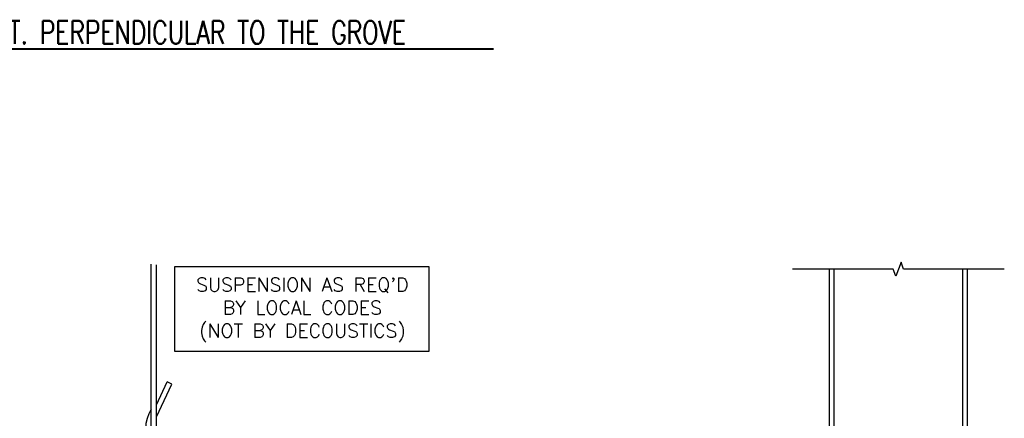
# Model space of a CAD drawing. Header units: millimetres. Extents: x 0 to 4899, y -1170 to 1886.
# Tile 10 of 13: x 1197 to 1537, y 621 to 758. Entities that reach past the tile are written whole.
import ezdxf
from ezdxf.enums import TextEntityAlignment as Align

# ---------------------------------------------------------------- set-up
doc = ezdxf.new("R2010")
doc.units = ezdxf.units.MM
doc.header["$LTSCALE"] = 15
doc.header["$MEASUREMENT"] = 0
doc.set_wipeout_variables(frame=1)
for name, color, linetype in [('1-ARCH', 1, 'Continuous'), ('1-DIM', 4, 'Continuous'), ('1-TEXT', 2, 'Continuous'), ('1-TITLE', 4, 'Continuous')]:
    doc.layers.add(name, color=color, linetype=linetype)
doc.styles.add('ROMANS', font='romans.shx')
doc.styles.add('TEXT', font='romans.shx')

# ---------------------------------------------------------------- blocks, each defined once
blk = doc.blocks.new('*U41')
at = {"layer": '1-TEXT', "color": 2, "style": 'TEXT'}
blk.add_attdef('VIEWNAME', (0.89, 0.061), '', height=0.25, dxfattribs=at)
at = {"layer": '1-TEXT', "style": 'TEXT'}
for tag, p in [('NOTE1', (0.926, -0.281)), ('NOTE2', (0.926, -0.463)), ('NOTE3', (0.926, -0.655)), ('NOTE4', (0.926, -0.832))]:
    blk.add_attdef(tag, p, '', height=0.125, dxfattribs=at)
blk.add_wipeout([(0.314, 0.314), (0.236, 0.304), (0.163, 0.275), (0.099, 0.229), (0.049, 0.168), (0.015, 0.097), (0.001, 0.02), (0.006, -0.059), (0.03, -0.134), (0.072, -0.2), (0.13, -0.254), (0.199, -0.292), (0.275, -0.312), (0.354, -0.312), (0.43, -0.292), (0.499, -0.254), (0.556, -0.2), (0.599, -0.134), (0.623, -0.059), (0.628, 0.02), (0.613, 0.097), (0.58, 0.168), (0.529, 0.229), (0.466, 0.275), (0.392, 0.304)])
at = {"layer": '1-TITLE', "const_width": 0.00651}
blk.add_lwpolyline([(0, 0, 1), (0.628, 0, 0.414214), (0.314, 0.314, 0.414214), (0, 0, 2.926408)], format="xyb", dxfattribs=at)
at = {"layer": '1-TITLE', "const_width": 0.02}
blk.add_lwpolyline([(0, 0), (7.937, 0)], dxfattribs=at)
at = {"layer": '1-TEXT', "style": 'TEXT'}
for tag, p in [('DETAIL#', (0.301, 0.094)), ('SHEET#', (0.306, -0.207))]:
    blk.add_attdef(tag, text='', height=0.125, dxfattribs=at).set_placement(p, align=Align.CENTER)

msp = doc.modelspace()

# ---------------------------------------------------------------- linework, layer by layer
at = {"layer": '1-ARCH', "color": 7, "ltscale": 0.1}
for p, q in [((1242.53, 616.1), (1242.53, 673.96)), ((1244.32, 610.64), (1244.32, 673.81)), ((1244.32, 625.49), (1248.07, 633.39)), ((1244.32, 621.33), (1249.68, 632.62)), ((1249.68, 632.62), (1248.07, 633.39))]:
    msp.add_line(p, q, dxfattribs=at)
at = {"layer": '1-ARCH', "color": 8}
for p, q in [((1476.55, 454.15), (1476.55, 672.29)), ((1478.14, 356.88), (1478.14, 672.29)), ((1522.59, 356.88), (1522.59, 672.29)), ((1524.18, 356.88), (1524.18, 672.29))]:
    msp.add_line(p, q, dxfattribs=at)
at = {"layer": '1-ARCH', "color": 7, "ltscale": 0.1}
msp.add_arc((1254.88, 616.71), 14.32, 149.6177, 206.3903, dxfattribs=at)
at = {"layer": '1-DIM'}
msp.add_lwpolyline([(1536.88, 672.29), (1502.15, 672.29), (1501.26, 674.75), (1499.47, 669.84), (1498.58, 672.29), (1463.85, 672.29)], dxfattribs=at)
at = {"layer": '1-TEXT'}
msp.add_lwpolyline([(1250.72, 673.26), (1338.31, 673.26), (1338.31, 643.88), (1250.72, 643.88)], close=True, dxfattribs=at)

# ---------------------------------------------------------------- block references
at = {"layer": '1-TITLE'}
ref = msp.add_blockref('*U41', (1107.9, 748.31), dxfattribs=dict(at, xscale=31.85598356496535, yscale=31.85598356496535, zscale=31.85598356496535))
ref.add_attrib('VIEWNAME', 'PERIMETER DET. PERPENDICULAR TO THE GROVE', (1136.25, 750.07), dxfattribs={"color": 2, "height": 7.9374, "style": 'TEXT', "width": 0.75})
ref.add_attrib('DETAIL#', '2', dxfattribs={"color": 2, "height": 4.76, "style": 'TEXT'}).set_placement((1117.91, 751.96), align=Align.MIDDLE_CENTER)
ref.add_attrib('SHEET#', 'D1', dxfattribs={"color": 2, "height": 4.762, "style": 'TEXT'}).set_placement((1117.91, 744), align=Align.MIDDLE_CENTER)
ref.add_attrib('NOTE1', 'SCALE: 1:2', dxfattribs={"color": 2, "height": 4.762, "style": 'TEXT', "width": 0.75}).set_placement((1137.4, 739.37), align=Align.BOTTOM_LEFT)

# ---------------------------------------------------------------- texts
at = {"layer": '1-TEXT', "insert": (1294.71, 658.2), "char_height": 4.7625, "width": 88.9, "attachment_point": 5, "style": 'ROMANS'}
msp.add_mtext("SUSPENSION AS REQ'D\\PBY LOCAL CODES\\P(NOT BY DECOUSTICS)", dxfattribs=at)

doc.saveas('drawing.dxf')
